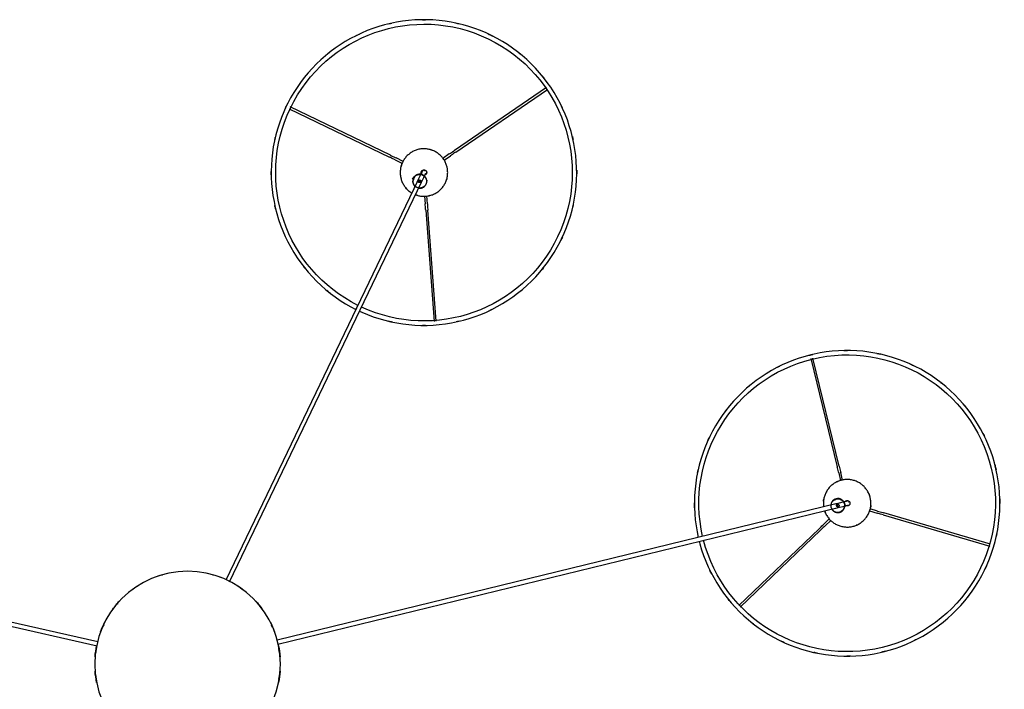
# Model space of a CAD drawing. Header units: millimetres. Extents: x 2834 to 10973, y -1183 to 7893.
# Tile 12 of 15: x 9522 to 10973, y 4356 to 5342. Entities that reach past the tile are written whole.
import ezdxf

# ---------------------------------------------------------------- set-up
doc = ezdxf.new("R2010")
doc.units = ezdxf.units.MM
doc.layers.add('E-LITE-EQPM', color=7, linetype='Continuous', lineweight=20)

# ---------------------------------------------------------------- blocks, each defined once
blk = doc.blocks.new('64314-5L   _Suspended_tensor - 64314-49-5L MAMBO Black_rattan pendant lamp ø450-5L-720060-Planta_PDF Copy 1')
at = {"layer": 'E-LITE-EQPM', "color": 253, "lineweight": 25, "true_color": 0xaaaaaa}
for p, q in [((-669.7, -147.8), (-133.1, -26.9)), ((-132.4, -32.9), (-668.4, -153.6)), ((957.1, -236.2), (132, -35.2)), ((132.8, -29.3), (958.5, -230.4)), ((930.3, -199.3), (811.8, -86.1)), ((813.9, -83.9), (932.4, -197.1)), ((339.3, -712.1), (56.1, -123.5)), ((61.6, -121.2), (344.7, -709.5)), ((1024.6, -219.6), (1181.9, -173.5)), ((1182.7, -176.5), (1025.4, -222.5)), ((945.3, -213.7), (937, -205.8)), ((939.2, -203.6), (947.3, -211.3)), ((1004.6, -225.4), (1015.6, -222.2)), ((1016.5, -225.2), (1005.3, -228.4)), ((953.3, -243.3), (953.8, -241.4)), ((953.3, -243.3), (955.3, -243.8)), ((953.8, -243.4), (954.2, -241.8)), ((955.3, -243.8), (957.2, -244.2)), ((956.7, -244.1), (957.1, -242.5)), ((957.7, -242.2), (957.2, -244.2)), ((959.1, -281.3), (962, -269.6)), ((964.9, -270.8), (962.1, -282)), ((918.1, -449.6), (956.9, -290.4)), ((959.9, -291.1), (921.1, -450.4)), ((350.8, -668), (363.1, -504.5)), ((366.2, -504.8), (353.9, -668.2)), ((349.2, -688.7), (350.1, -677.3)), ((353.2, -677.5), (352.3, -689.1)), ((331.5, -713.7), (333.3, -712.8)), ((331.5, -713.7), (332.3, -715.5)), ((331.7, -714.1), (333.2, -713.4)), ((332.3, -715.5), (333.2, -717.3)), ((333, -716.8), (334.5, -716.1)), ((335.1, -716.4), (333.2, -717.3)), ((305.8, -742.3), (316.6, -737.1)), ((149.6, -817.4), (297.3, -746.3)), ((298.7, -749.1), (151, -820.2)), ((317.5, -740), (307.1, -745.1)), ((385.5, -751), (375.9, -744.4)), ((377.8, -741.9), (387.3, -748.4)), ((395, -753.7), (530.4, -846.1)), ((528.7, -848.6), (393.3, -756.2))]:
    blk.add_line(p, q, dxfattribs=at)
at = {"layer": 'E-LITE-EQPM', "color": 253, "lineweight": 25, "true_color": 0xaaaaaa, "flags": 128}
for points in [[(753.7, -180.7), (754.6, -177.1), (757.2, -168.4), (760.1, -159.9), (763.3, -151.5), (766.9, -143.3), (770.8, -135.2), (775, -127.2), (779.6, -119.4), (784.4, -111.8), (789.5, -104.5), (795, -97.3), (800.7, -90.3), (806.7, -83.6), (812.9, -77.1), (819.4, -70.9), (826.2, -65), (833.2, -59.3), (840.4, -53.9), (847.8, -48.8), (855.4, -44), (863.2, -39.5), (871.2, -35.3), (879.3, -31.5), (887.6, -28), (896, -24.8), (904.5, -21.9), (913.2, -19.4), (921.9, -17.2), (930.7, -15.4), (939.6, -14), (948.5, -12.9), (957.5, -12.1), (966.5, -11.7), (975.5, -11.7), (984.5, -12.1), (993.5, -12.7), (1002.4, -13.8), (1011.3, -15.2), (1020.1, -17), (1024.8, -18.1)], [(1024.8, -18.1), (1033.5, -20.4), (1042.1, -23), (1050.6, -26), (1059, -29.4), (1067.2, -33), (1075.3, -37), (1083.2, -41.3), (1090.9, -45.9), (1098.4, -50.8), (1105.8, -56.1), (1112.9, -61.6), (1119.8, -67.4), (1126.4, -73.4), (1132.8, -79.8), (1139, -86.3), (1144.9, -93.1), (1150.5, -100.2), (1155.8, -107.4), (1160.8, -114.9), (1165.5, -122.6), (1169.9, -130.4), (1174, -138.4), (1177.8, -146.6), (1181.2, -154.9), (1184.3, -163.4), (1187.1, -171.9), (1189.5, -180.6), (1191.6, -189.4), (1193.3, -198.2), (1194.6, -207.1), (1195.6, -216), (1196.3, -225), (1196.6, -234), (1196.5, -243), (1196.1, -252), (1195.3, -261), (1194.1, -269.9), (1192.6, -278.8), (1190.8, -287.6), (1188.5, -296.3), (1186, -304.9), (1183.1, -313.4), (1179.8, -321.8), (1176.3, -330.1), (1172.4, -338.2), (1168.2, -346.2), (1163.6, -353.9), (1158.8, -361.5), (1153.6, -368.9), (1148.2, -376.1), (1142.5, -383), (1136.5, -389.7), (1130.2, -396.2), (1123.7, -402.4), (1117, -408.4), (1110, -414.1), (1102.8, -419.5), (1095.4, -424.6), (1087.8, -429.4), (1080, -433.9), (1072, -438), (1063.9, -441.9), (1055.6, -445.4), (1047.2, -448.6), (1038.6, -451.5), (1030, -454), (1021.3, -456.1), (1012.5, -457.9), (1003.6, -459.4), (994.6, -460.5), (985.7, -461.2), (976.7, -461.6), (967.7, -461.6), (958.7, -461.3), (949.7, -460.6), (940.8, -459.6), (931.9, -458.2), (923.1, -456.4), (918.3, -455.3)], [(918.3, -455.3), (909.6, -453), (901, -450.3), (892.5, -447.3), (884.2, -444), (876, -440.4), (867.9, -436.4), (860, -432.1), (852.3, -427.4), (844.7, -422.5), (837.4, -417.3), (830.3, -411.8), (823.4, -406), (816.8, -399.9), (810.3, -393.6), (804.2, -387), (798.3, -380.2), (792.7, -373.2), (787.4, -365.9), (782.4, -358.4), (777.7, -350.8), (773.3, -342.9), (769.2, -334.9), (765.4, -326.7), (762, -318.4), (758.9, -310), (756.1, -301.4), (753.7, -292.7), (751.6, -284), (749.9, -275.2), (748.5, -266.3), (747.5, -257.3), (746.9, -248.3), (746.6, -239.3), (746.7, -230.3), (747.1, -221.4), (747.9, -212.4), (749.1, -203.5), (750.6, -194.6), (752.3, -186.2)], [(930.3, -199.3), (931.7, -200.7), (933.1, -202), (934.5, -203.4), (935.9, -204.7), (937, -205.8)], [(939.2, -203.6), (937.7, -202.2), (936.3, -200.9), (934.9, -199.5), (933.5, -198.2), (932.4, -197.1)], [(938.4, -225.5), (938.6, -224.9), (939.1, -223.6), (939.7, -222.3), (940.3, -221), (940.9, -219.8), (941.6, -218.6), (942.4, -217.4), (943.2, -216.2), (944, -215.1), (944.9, -214), (945.8, -213), (946.8, -212), (947.8, -211), (948.9, -210.1), (949.9, -209.2), (951.1, -208.3), (952.2, -207.5), (953.4, -206.8), (954.6, -206.1), (955.8, -205.4), (957.1, -204.8), (958.4, -204.3), (959.7, -203.8), (961, -203.3), (962.4, -202.9), (963.7, -202.6), (965.1, -202.3), (966.5, -202.1), (967.8, -201.9), (969.2, -201.8), (970.6, -201.7), (972, -201.7), (973.4, -201.7), (974.8, -201.8), (976.2, -202), (977.6, -202.2), (979, -202.5), (980.3, -202.8), (981.7, -203.2), (983, -203.6), (984.3, -204.1), (985.6, -204.6), (986.9, -205.2), (988.2, -205.8), (989.4, -206.5), (990.6, -207.3), (991.7, -208.1), (992.9, -208.9), (993.9, -209.8), (995, -210.7), (996, -211.6), (997, -212.6), (998, -213.7), (998.8, -214.7), (999.3, -215.3)], [(999.3, -215.3), (1000.1, -216.4), (1000.9, -217.6), (1001.7, -218.8), (1002.4, -220), (1003, -221.3), (1003.6, -222.5), (1004.1, -223.8), (1004.6, -225.1), (1005.1, -226.5), (1005.4, -227.8), (1005.8, -229.2), (1006, -230.5), (1006.3, -231.9), (1006.4, -233.3), (1006.5, -234.7), (1006.6, -236.1), (1006.6, -237.5), (1006.5, -238.9), (1006.4, -240.3), (1006.2, -241.7), (1006, -243.1), (1005.7, -244.4), (1005.4, -245.8), (1005, -247.1), (1004.5, -248.5), (1004, -249.8), (1003.5, -251.1), (1002.9, -252.3), (1002.2, -253.6), (1001.5, -254.8), (1000.8, -256), (1000, -257.1), (999.2, -258.2), (998.3, -259.3), (997.3, -260.4), (996.4, -261.4), (995.4, -262.4), (994.3, -263.3), (993.2, -264.2), (992.1, -265), (991, -265.8), (989.8, -266.6), (988.6, -267.3), (987.3, -267.9), (986.1, -268.5), (984.8, -269.1), (983.5, -269.6), (982.2, -270), (980.8, -270.4), (979.5, -270.8), (978.1, -271.1), (976.7, -271.3), (975.3, -271.5), (973.9, -271.6), (972.5, -271.7), (971.1, -271.7), (969.7, -271.6), (968.3, -271.5), (966.9, -271.4), (965.6, -271.2), (964.2, -270.9), (962.8, -270.6), (961.5, -270.2), (960.1, -269.8), (958.8, -269.3), (957.5, -268.7), (956.3, -268.2), (955, -267.5), (953.8, -266.8), (952.6, -266.1), (951.5, -265.3), (950.3, -264.5), (949.2, -263.6), (948.2, -262.7), (947.1, -261.7), (946.2, -260.7), (945.2, -259.7), (944.3, -258.6), (943.9, -258)], [(943.9, -258), (943, -256.9), (942.2, -255.8), (941.5, -254.6), (940.8, -253.3), (940.2, -252.1), (939.6, -250.8), (939, -249.5), (938.5, -248.2), (938.1, -246.9), (937.7, -245.6), (937.4, -244.2), (937.1, -242.8), (936.9, -241.4), (936.7, -240), (936.6, -238.6), (936.6, -237.2), (936.6, -235.8), (936.7, -234.5), (936.8, -233.1), (936.9, -231.7)], [(948.9, -228.2), (949.1, -227.9), (949.3, -227.5), (949.6, -227.2), (949.8, -226.9), (950.1, -226.6), (950.4, -226.2), (950.7, -226), (951, -225.7), (951.3, -225.4), (951.6, -225.1), (951.9, -224.9), (952.3, -224.7), (952.6, -224.5), (953, -224.3), (953.3, -224.1), (953.7, -223.9), (954.1, -223.7), (954.5, -223.6), (954.9, -223.5), (955.3, -223.4), (955.7, -223.3), (956.1, -223.2), (956.5, -223.1), (956.9, -223.1), (957.3, -223), (957.7, -223), (958.1, -223), (958.5, -223.1), (958.9, -223.1), (959.4, -223.1), (959.8, -223.2), (960.2, -223.3), (960.6, -223.4), (961, -223.5), (961.3, -223.7), (961.7, -223.8), (962.1, -224), (962.5, -224.1), (962.8, -224.3), (963.2, -224.5), (963.5, -224.8), (963.9, -225), (964.2, -225.2), (964.5, -225.5), (964.8, -225.8), (965.1, -226.1), (965.4, -226.4), (965.7, -226.7), (965.9, -227), (966.2, -227.3), (966.4, -227.7), (966.6, -228), (966.9, -228.4), (967, -228.7), (967.2, -229.1), (967.4, -229.5), (967.5, -229.9), (967.7, -230.3), (967.8, -230.7), (967.9, -231.1), (968, -231.5), (968, -231.9), (968.1, -232.3), (968.1, -232.7)], [(955, -229.6), (960.3, -230.9), (965.6, -232.1), (968.3, -232.8)], [(1024.6, -219.6), (1022.7, -220.1), (1020.9, -220.7), (1019, -221.2), (1017.1, -221.8), (1015.6, -222.2)], [(1016.5, -225.2), (1018.4, -224.6), (1020.2, -224.1), (1022.1, -223.5), (1024, -223), (1025.4, -222.5)], [(953.6, -242.7), (953.2, -242.5), (952.8, -242.3), (952.5, -242.1), (952.1, -241.9), (951.8, -241.7), (951.5, -241.4), (951.1, -241.1), (950.8, -240.9), (950.5, -240.6), (950.3, -240.3), (950, -240), (949.7, -239.7), (949.5, -239.3), (949.2, -239), (949, -238.6), (948.8, -238.3), (948.6, -237.9), (948.4, -237.6), (948.3, -237.2), (948.1, -236.8), (948, -236.4), (947.9, -236), (947.8, -235.6), (947.7, -235.2), (947.6, -234.8), (947.6, -234.4), (947.6, -234)], [(966.9, -238.6), (961.6, -237.3), (956.3, -236), (953.6, -235.4)], [(966.8, -238.4), (966.6, -238.8), (966.3, -239.1), (966.1, -239.5), (965.8, -239.8), (965.6, -240.1), (965.3, -240.4), (965, -240.7), (964.7, -241), (964.4, -241.3), (964.1, -241.5), (963.7, -241.8), (963.4, -242), (963.1, -242.2), (962.7, -242.4), (962.3, -242.6), (962, -242.8), (961.6, -242.9), (961.2, -243.1), (960.8, -243.2), (960.4, -243.3), (960, -243.4), (959.6, -243.5), (959.2, -243.5), (958.8, -243.6), (958.4, -243.6), (958, -243.6), (957.5, -243.6)], [(970.9, -239.6), (970.9, -239.6), (970.9, -239.6), (970.8, -239.6), (970.8, -239.6), (970.8, -239.6), (970.7, -239.6), (970.7, -239.5), (970.6, -239.5), (970.5, -239.5), (970.4, -239.5), (970.3, -239.5), (970.2, -239.4), (970.1, -239.4), (970, -239.4), (969.9, -239.3), (969.7, -239.3), (969.6, -239.3), (969.4, -239.2), (969.3, -239.2), (969.1, -239.2), (968.9, -239.1), (968.8, -239.1), (968.6, -239), (968.4, -239), (968.2, -238.9), (968, -238.9), (967.8, -238.8), (967.6, -238.8), (967.4, -238.7), (967.1, -238.7), (966.9, -238.6), (966.9, -238.6)], [(968.3, -232.8), (968.5, -232.8), (968.7, -232.9), (969, -233), (969.2, -233), (969.4, -233.1), (969.6, -233.1), (969.8, -233.1), (970, -233.2), (970.1, -233.2), (970.3, -233.3), (970.5, -233.3), (970.7, -233.4), (970.8, -233.4), (971, -233.4), (971.1, -233.5), (971.3, -233.5), (971.4, -233.5), (971.5, -233.6), (971.6, -233.6), (971.7, -233.6), (971.8, -233.7), (971.9, -233.7), (972, -233.7), (972.1, -233.7), (972.1, -233.7), (972.2, -233.7), (972.2, -233.7), (972.3, -233.8), (972.3, -233.8), (972.3, -233.8), (972.3, -233.8)], [(968.3, -238.9), (968.4, -239.1), (968.4, -239.1)], [(968.4, -239.1), (968.5, -239.2), (968.6, -239.4), (968.7, -239.5), (968.8, -239.6), (969, -239.7), (969.1, -239.8), (969.2, -239.9), (969.3, -240), (969.5, -240.1), (969.6, -240.2), (969.8, -240.2), (969.9, -240.3), (970.1, -240.4), (970.2, -240.4), (970.4, -240.5), (970.5, -240.5), (970.7, -240.6), (970.8, -240.6), (971, -240.6), (971.1, -240.7), (971.3, -240.7), (971.4, -240.7), (971.6, -240.7), (971.8, -240.7), (971.9, -240.7), (972.1, -240.6), (972.2, -240.6), (972.4, -240.6), (972.6, -240.6), (972.7, -240.5), (972.9, -240.5), (973, -240.4), (973.2, -240.4), (973.3, -240.3), (973.5, -240.2), (973.6, -240.1), (973.7, -240.1), (973.9, -240), (974, -239.9), (974.1, -239.8), (974.2, -239.7), (974.4, -239.6), (974.5, -239.5), (974.6, -239.3), (974.7, -239.2), (974.8, -239.1), (974.9, -239), (975, -238.8), (975, -238.7), (975.1, -238.5), (975.2, -238.4), (975.3, -238.3), (975.3, -238.1), (975.4, -238), (975.4, -237.8), (975.5, -237.7), (975.5, -237.5), (975.5, -237.3), (975.6, -237.2), (975.6, -237), (975.6, -236.9), (975.6, -236.7), (975.6, -236.5), (975.6, -236.4), (975.6, -236.2), (975.5, -236.1), (975.5, -235.9), (975.5, -235.7), (975.4, -235.6), (975.4, -235.4), (975.3, -235.3), (975.3, -235.1), (975.2, -235), (975.1, -234.9), (975.1, -234.7), (975, -234.6), (974.9, -234.4), (974.8, -234.3), (974.8, -234.2)], [(974.8, -234.2), (974.7, -234.1), (974.6, -234), (974.4, -233.9), (974.3, -233.8), (974.2, -233.7), (974.1, -233.6), (974, -233.5), (973.8, -233.4), (973.7, -233.3), (973.6, -233.2), (973.4, -233.1), (973.3, -233.1), (973.1, -233), (973, -232.9), (972.8, -232.9), (972.7, -232.8), (972.5, -232.8), (972.4, -232.8), (972.2, -232.7), (972, -232.7), (971.9, -232.7), (971.7, -232.7), (971.6, -232.7), (971.4, -232.7), (971.2, -232.7), (971.1, -232.7), (970.9, -232.7), (970.8, -232.8), (970.6, -232.8), (970.5, -232.8), (970.3, -232.9), (970.2, -232.9), (970, -233), (969.9, -233.1), (969.7, -233.1)], [(959.1, -281.3), (958.7, -283.2), (958.2, -285.1), (957.7, -287), (957.3, -288.9), (956.9, -290.4)], [(959.9, -291.1), (960.4, -289.3), (960.8, -287.4), (961.3, -285.5), (961.8, -283.6), (962.1, -282)], [(253.2, -519.7), (256.6, -518.1), (264.9, -514.6), (273.3, -511.4), (281.8, -508.6), (290.5, -506.1), (299.2, -504), (308, -502.2), (316.9, -500.8), (325.9, -499.7), (334.8, -499), (343.8, -498.6), (352.8, -498.6), (361.8, -499), (370.8, -499.7), (379.7, -500.8), (388.6, -502.3), (397.4, -504.1), (406.2, -506.2), (414.8, -508.7), (423.4, -511.5), (431.8, -514.7), (440.1, -518.2), (448.2, -522.1), (456.2, -526.2), (464, -530.7), (471.6, -535.5), (479, -540.6), (486.2, -546), (493.2, -551.6), (500, -557.6), (506.5, -563.8), (512.8, -570.2), (518.8, -576.9), (524.5, -583.9), (530, -591), (535.1, -598.4), (540, -606), (544.5, -613.7), (548.8, -621.7), (550.9, -626)], [(145.4, -821.2), (141.7, -813), (138.3, -804.6), (135.2, -796.2), (132.5, -787.6), (130.1, -778.9), (128, -770.2), (126.3, -761.3), (125, -752.4), (124, -743.5), (123.4, -734.5), (123.2, -725.5), (123.3, -716.5), (123.7, -707.5), (124.6, -698.6), (125.7, -689.6), (127.3, -680.8), (129.2, -672), (131.4, -663.2), (134, -654.6), (136.9, -646.1), (140.2, -637.7), (143.8, -629.5), (147.7, -621.4), (152, -613.5), (156.5, -605.7), (161.4, -598.1), (166.6, -590.8), (172, -583.6), (177.8, -576.7), (183.8, -570), (190, -563.5), (196.6, -557.3), (203.3, -551.4), (210.3, -545.7), (217.6, -540.4), (225, -535.3), (232.6, -530.5), (240.4, -526.1), (248, -522.1)], [(550.9, -626), (554.7, -634.2), (558.1, -642.6), (561.1, -651), (563.9, -659.6), (566.3, -668.3), (568.3, -677), (570, -685.9), (571.3, -694.8), (572.3, -703.7), (572.9, -712.7), (573.2, -721.7), (573, -730.7), (572.6, -739.7), (571.8, -748.6), (570.6, -757.6), (569, -766.4), (567.2, -775.2), (564.9, -783.9), (562.3, -792.6), (559.4, -801.1), (556.1, -809.5), (552.5, -817.7), (548.6, -825.8), (544.4, -833.7), (539.8, -841.5), (534.9, -849.1), (529.8, -856.4), (524.3, -863.6), (518.6, -870.5), (512.6, -877.2), (506.3, -883.7), (499.8, -889.9), (493, -895.8), (486, -901.4), (478.8, -906.8), (471.3, -911.9), (463.7, -916.7), (455.9, -921.1), (447.9, -925.3), (439.8, -929.1), (431.5, -932.6), (423, -935.8), (414.5, -938.6), (405.8, -941.1), (397.1, -943.2), (388.3, -945), (379.4, -946.4), (370.5, -947.5), (361.5, -948.2), (352.5, -948.6), (343.5, -948.5), (334.5, -948.2), (325.5, -947.5), (316.6, -946.4), (307.7, -944.9), (298.9, -943.1), (290.2, -941), (281.5, -938.5), (273, -935.7), (264.5, -932.5), (256.3, -929), (248.1, -925.1), (240.1, -921), (232.3, -916.5), (224.7, -911.7), (217.3, -906.6), (210.1, -901.2), (203.1, -895.6), (196.3, -889.6), (189.8, -883.4), (183.5, -877), (177.5, -870.3), (171.8, -863.3), (166.4, -856.2), (161.2, -848.8), (156.3, -841.2), (151.8, -833.4), (147.6, -825.5), (145.4, -821.2)], [(350.8, -668), (350.7, -669.9), (350.5, -671.8), (350.4, -673.8), (350.2, -675.7), (350.1, -677.3)], [(353.2, -677.5), (353.3, -675.6), (353.5, -673.6), (353.6, -671.7), (353.8, -669.7), (353.9, -668.2)], [(314.1, -715.7), (314.4, -714.4), (314.8, -713), (315.2, -711.7), (315.8, -710.4), (316.3, -709.1), (316.9, -707.8), (317.6, -706.6), (318.3, -705.4), (319, -704.2), (319.8, -703.1), (320.7, -701.9), (321.6, -700.9), (322.5, -699.8), (323.5, -698.8), (324.5, -697.8), (325.5, -696.9), (326.6, -696), (327.7, -695.2), (328.9, -694.4), (330.1, -693.6)], [(335.6, -690.9), (336.4, -690.6), (337.7, -690.2), (339, -689.8), (340.4, -689.5), (341.8, -689.2), (343.1, -689), (344.5, -688.8), (345.9, -688.7), (347.3, -688.6), (348.7, -688.6), (350.1, -688.7), (351.5, -688.8), (352.9, -688.9), (354.3, -689.1), (355.7, -689.4), (357, -689.7), (358.4, -690.1), (359.7, -690.6), (361, -691), (362.3, -691.6), (363.6, -692.2), (364.8, -692.8), (366, -693.5), (367.2, -694.3), (368.4, -695), (369.5, -695.9), (370.6, -696.7), (371.7, -697.7), (372.7, -698.6), (373.7, -699.6), (374.6, -700.7), (375.5, -701.7), (376.3, -702.9), (377.2, -704), (377.9, -705.2), (378.6, -706.4), (379.3, -707.6), (379.9, -708.9), (380.5, -710.1), (381, -711.4), (381.4, -712.8), (381.9, -714.1), (382.2, -715.5), (382.5, -716.8), (382.7, -718.2), (382.9, -719.6), (383.1, -721), (383.1, -722.4), (383.2, -723.8), (383.1, -725.2), (383, -726.6), (382.9, -728), (382.7, -729.4), (382.4, -730.7), (382.3, -731.5)], [(332.1, -713.5), (332, -713.1), (331.9, -712.7), (331.8, -712.3), (331.8, -711.9), (331.7, -711.4), (331.7, -711), (331.7, -710.6), (331.7, -710.2), (331.8, -709.8), (331.8, -709.4), (331.9, -709), (332, -708.6), (332.1, -708.2), (332.2, -707.8), (332.3, -707.4), (332.5, -707), (332.6, -706.6), (332.8, -706.3), (333, -705.9), (333.2, -705.5), (333.4, -705.2), (333.7, -704.9), (333.9, -704.5), (334.2, -704.2), (334.4, -703.9), (334.7, -703.6), (335, -703.3)], [(343.7, -721.2), (341.3, -716.3), (338.9, -711.4), (337.8, -708.9)], [(340.3, -700.7), (340.7, -700.6), (341.1, -700.6), (341.5, -700.6), (341.9, -700.5), (342.3, -700.6), (342.8, -700.6), (343.2, -700.6), (343.6, -700.7), (344, -700.7), (344.4, -700.8), (344.8, -700.9), (345.2, -701), (345.6, -701.2), (346, -701.3), (346.3, -701.5), (346.7, -701.7), (347.1, -701.9), (347.4, -702.1), (347.8, -702.3), (348.1, -702.5), (348.4, -702.8), (348.7, -703), (349.1, -703.3), (349.3, -703.6), (349.6, -703.9), (349.9, -704.2), (350.2, -704.5), (350.4, -704.9), (350.6, -705.2), (350.9, -705.6), (351.1, -705.9), (351.2, -706.3), (351.4, -706.7), (351.6, -707), (351.7, -707.4), (351.9, -707.8), (352, -708.2), (352.1, -708.6), (352.2, -709), (352.2, -709.4), (352.3, -709.8), (352.3, -710.2), (352.3, -710.6), (352.3, -711.1), (352.3, -711.5), (352.3, -711.9), (352.2, -712.3), (352.1, -712.7), (352.1, -713.1), (352, -713.5), (351.9, -713.9), (351.7, -714.3), (351.6, -714.7), (351.4, -715), (351.2, -715.4), (351.1, -715.8), (350.8, -716.1), (350.6, -716.5), (350.4, -716.8), (350.1, -717.2), (349.9, -717.5), (349.6, -717.8), (349.3, -718.1), (349, -718.4)], [(343.2, -706.3), (345.5, -711.2), (347.9, -716.1), (349.1, -718.6)], [(382.3, -731.5), (381.9, -732.8), (381.5, -734.2), (381.1, -735.5), (380.6, -736.8), (380, -738.1), (379.4, -739.4), (378.8, -740.6), (378.1, -741.8), (377.3, -743), (376.5, -744.1), (375.7, -745.3), (374.8, -746.3), (373.8, -747.4), (372.9, -748.4), (371.9, -749.4), (370.8, -750.3), (369.7, -751.2), (368.6, -752), (367.4, -752.8), (366.3, -753.6), (365.1, -754.3), (363.8, -754.9), (362.5, -755.5), (361.3, -756.1), (360, -756.6), (358.6, -757), (357.3, -757.4), (355.9, -757.7), (354.6, -758), (353.2, -758.2), (351.8, -758.4), (350.4, -758.5), (349, -758.6), (347.6, -758.6), (346.2, -758.5), (344.8, -758.4), (343.4, -758.3), (342, -758.1), (340.6, -757.8), (339.3, -757.5), (337.9, -757.1), (336.6, -756.6), (335.3, -756.1), (334, -755.6), (332.7, -755), (331.5, -754.4), (330.3, -753.7), (329.1, -752.9), (327.9, -752.2), (326.8, -751.3), (325.7, -750.4), (324.7, -749.5), (323.6, -748.6), (322.7, -747.6), (321.7, -746.5), (320.8, -745.5), (320, -744.3), (319.2, -743.2), (318.4, -742), (317.7, -740.8), (317, -739.6), (316.4, -738.3), (315.8, -737), (315.3, -735.7), (314.9, -734.4), (314.5, -733.1), (314.1, -731.7), (313.8, -730.4), (313.6, -729), (313.4, -727.6), (313.3, -726.2), (313.2, -724.8), (313.2, -723.4), (313.2, -722), (313.3, -720.6), (313.4, -719.2), (313.6, -717.8), (313.9, -716.5), (314.1, -715.7)], [(343.7, -721), (343.3, -721), (342.9, -721.1), (342.5, -721.1), (342.1, -721.1), (341.7, -721.1), (341.3, -721.1), (340.9, -721.1), (340.5, -721), (340.1, -720.9), (339.7, -720.9), (339.3, -720.8), (338.9, -720.6), (338.5, -720.5), (338.1, -720.4), (337.7, -720.2), (337.3, -720), (337, -719.8), (336.6, -719.6), (336.3, -719.4), (335.9, -719.1), (335.6, -718.9), (335.3, -718.6), (335, -718.4), (334.7, -718.1), (334.4, -717.8), (334.1, -717.5), (333.9, -717.1)], [(345.5, -724.9), (345.5, -724.9), (345.5, -724.9), (345.4, -724.9), (345.4, -724.8), (345.4, -724.8), (345.4, -724.8), (345.4, -724.7), (345.3, -724.6), (345.3, -724.6), (345.3, -724.5), (345.2, -724.4), (345.2, -724.3), (345.1, -724.2), (345.1, -724.1), (345, -724), (344.9, -723.8), (344.9, -723.7), (344.8, -723.6), (344.7, -723.4), (344.7, -723.3), (344.6, -723.1), (344.5, -722.9), (344.4, -722.8), (344.3, -722.6), (344.3, -722.4), (344.2, -722.2), (344.1, -722), (344, -721.8), (343.9, -721.6), (343.8, -721.4), (343.7, -721.2), (343.7, -721.2)], [(344.3, -722.7), (344.2, -722.9), (344.2, -723), (344.2, -723.2), (344.2, -723.3), (344.2, -723.5), (344.2, -723.6), (344.2, -723.8), (344.2, -724), (344.2, -724.1), (344.2, -724.3), (344.3, -724.4), (344.3, -724.6), (344.3, -724.8), (344.4, -724.9), (344.4, -725.1), (344.5, -725.2), (344.6, -725.3), (344.6, -725.5), (344.7, -725.6), (344.8, -725.8), (344.9, -725.9), (345, -726), (345.1, -726.2), (345.2, -726.3), (345.3, -726.4), (345.4, -726.5), (345.5, -726.6), (345.7, -726.7), (345.8, -726.8), (345.9, -726.9), (346, -727), (346.2, -727.1), (346.3, -727.1), (346.5, -727.2), (346.6, -727.3), (346.8, -727.3), (346.9, -727.4), (347.1, -727.4), (347.2, -727.5), (347.4, -727.5), (347.5, -727.5), (347.7, -727.6), (347.8, -727.6), (348, -727.6), (348.2, -727.6), (348.3, -727.6), (348.5, -727.6), (348.6, -727.6), (348.8, -727.5), (349, -727.5), (349.1, -727.5), (349.3, -727.4), (349.4, -727.4), (349.6, -727.3), (349.7, -727.3), (349.9, -727.2), (350, -727.1), (350.2, -727.1), (350.3, -727), (350.4, -726.9), (350.6, -726.8), (350.7, -726.7), (350.8, -726.6), (350.9, -726.5), (351, -726.4), (351.1, -726.3), (351.2, -726.1), (351.3, -726), (351.4, -725.9), (351.5, -725.8)], [(344.3, -722.5), (344.3, -722.6), (344.3, -722.7)], [(349.1, -718.6), (349.2, -718.8), (349.3, -719), (349.4, -719.2), (349.5, -719.4), (349.6, -719.6), (349.6, -719.8), (349.7, -720), (349.8, -720.1), (349.9, -720.3), (350, -720.5), (350.1, -720.6), (350.1, -720.8), (350.2, -720.9), (350.3, -721.1), (350.3, -721.2), (350.4, -721.3), (350.5, -721.5), (350.5, -721.6), (350.6, -721.7), (350.6, -721.8), (350.7, -721.9), (350.7, -721.9), (350.7, -722), (350.8, -722.1), (350.8, -722.1), (350.8, -722.2), (350.8, -722.2), (350.8, -722.3), (350.9, -722.3), (350.9, -722.3), (350.9, -722.3)], [(352.1, -724.5), (352.1, -724.3), (352.1, -724.2), (352.1, -724), (352.2, -723.9), (352.2, -723.7), (352.2, -723.5), (352.2, -723.4), (352.1, -723.2), (352.1, -723.1), (352.1, -722.9), (352.1, -722.8), (352, -722.6), (352, -722.4), (351.9, -722.3), (351.9, -722.1), (351.8, -722), (351.8, -721.8), (351.7, -721.7), (351.6, -721.6), (351.5, -721.4), (351.4, -721.3), (351.3, -721.2), (351.2, -721), (351.1, -720.9), (351, -720.8), (350.9, -720.7), (350.8, -720.6), (350.7, -720.5), (350.5, -720.4), (350.4, -720.3), (350.3, -720.2), (350.1, -720.1), (350, -720), (349.9, -720), (349.7, -719.9)], [(351.5, -725.8), (351.6, -725.6), (351.7, -725.5), (351.8, -725.3), (351.8, -725.2), (351.9, -725), (351.9, -724.9), (352, -724.7), (352, -724.6), (352.1, -724.5)], [(305.8, -742.3), (304, -743.1), (302.2, -744), (300.5, -744.8), (298.7, -745.7), (297.3, -746.3)], [(298.7, -749.1), (300.4, -748.3), (302.2, -747.4), (303.9, -746.6), (305.7, -745.7), (307.1, -745.1)], [(385.5, -751), (387.2, -752.1), (388.8, -753.2), (390.4, -754.3), (392, -755.4), (393.3, -756.2)], [(395, -753.7), (393.4, -752.6), (391.8, -751.5), (390.2, -750.4), (388.6, -749.3), (387.3, -748.4)]]:
    blk.add_lwpolyline(points, dxfattribs=at)
at = {"layer": 'E-LITE-EQPM', "color": 253, "lineweight": 25, "true_color": 0xaaaaaa}
for centre, radius, start, end in [((0, 0), 136.7, 168.6525, 175.5552), ((0, 0), 135.8, 171.0902, 172.7714), ((0, 0), 136.7, 4.4448, 11.3475), ((0, 0), 135.8, 7.2286, 8.9893), ((0, 0), 136.7, 184.4448, 191.3475), ((0, 0), 136.7, 348.6525, 355.5552), ((971.6, -236.7), 225, 88.7079, 90.1008), ((971.6, -236.7), 225, 88.7079, 90.1008), ((0, 0), 135.8, 187.2286, 188.9893), ((0, 0), 135.8, 351.0107, 352.7714), ((971.6, -236.7), 218.4, 76.3092, 165.5654), ((971.6, -236.7), 218.4, 256.3092, 76.3092), ((971.6, -236.7), 225, 101.2467, 102.594), ((971.6, -236.7), 225, 101.2467, 102.594), ((971.6, -236.7), 225, 76.3092, 76.9941), ((971.6, -236.7), 225, 76.3092, 76.9941), ((971.6, -236.7), 225, 75.6232, 76.3092), ((971.6, -236.7), 225, 75.6232, 76.3092), ((971.6, -236.7), 225, 114.1786, 115.628), ((971.6, -236.7), 225, 114.1786, 115.628), ((971.6, -236.7), 225, 62.9219, 63.9105), ((971.6, -236.7), 225, 62.9219, 63.9105), ((0, 0), 136.7, 200.287, 207.1093), ((0, 0), 135.8, 203.6862, 205.0628), ((0, 0), 136.7, 332.8907, 339.713), ((0, 0), 135.8, 334.9372, 336.3138), ((971.6, -236.7), 225, 127.3031, 128.4925), ((971.6, -236.7), 225, 127.3031, 128.4925), ((971.6, -236.7), 225, 49.7738, 50.9884), ((971.6, -236.7), 225, 49.7738, 50.9884), ((0, 0), 136.7, 216.2205, 222.8507), ((0, 0), 136.7, 317.1493, 323.7795), ((0, 0), 135.8, 220.5876, 220.9091), ((0, 0), 135.8, 319.0909, 319.4124), ((971.6, -236.7), 225, 140.0212, 140.9983), ((971.6, -236.7), 225, 140.0212, 140.9983), ((971.6, -236.7), 225, 36.9184, 38.1862), ((971.6, -236.7), 225, 36.9184, 38.1862), ((0, 0), 136.7, 232.3539, 238.5775), ((0, 0), 136.7, 301.4225, 307.6461), ((0, 0), 136.7, 249.0853, 254.2932), ((0, 0), 136.7, 285.7068, 290.9147), ((971.6, -236.7), 225, 152.5125, 153.9873), ((971.6, -236.7), 225, 152.5125, 153.9873), ((971.6, -236.7), 225, 24.3296, 25.4567), ((971.6, -236.7), 225, 24.3296, 25.4567), ((971.6, -236.7), 225, 167.0531, 167.3374), ((971.6, -236.7), 225, 167.0531, 167.3374), ((971.6, -236.7), 218.4, 167.071, 256.3092), ((971.6, -236.7), 225, 165.4548, 165.5836), ((971.6, -236.7), 225, 165.4548, 165.5836), ((971.6, -236.7), 225, 11.4858, 12.5973), ((971.6, -236.7), 225, 11.4858, 12.5973), ((971.6, -236.7), 35, 126.558, 127.6014), ((971.6, -236.7), 35, 66.3036, 67.6014), ((971.6, -236.7), 225, 178.3451, 180.1303), ((971.6, -236.7), 225, 178.3451, 180.1303), ((971.6, -236.7), 35, 155.5989, 161.1754), ((957.8, -233.3), 10, 166.3093, 346.3093), ((957.8, -233.3), 10, 346.3093, 166.3093), ((957.8, -233.3), 10.3, 100.3055, 111.246), ((957.8, -233.3), 2, 346.3093, 166.3093), ((957.8, -233.3), 2, 346.3093, 166.3093), ((957.8, -233.3), 10.3, 41.8775, 50.6761), ((971.6, -236.7), 35, 5.4258, 10.1641), ((971.6, -236.7), 35, 185.4258, 190.1641), ((957.8, -233.3), 10.3, 221.8775, 230.6761), ((957.8, -233.3), 2, 166.3093, 346.3093), ((957.8, -233.3), 2, 166.3093, 346.3093), ((957.8, -233.3), 10.3, 280.3055, 291.246), ((971.6, -236.7), 4, 217.6014, 247.5688), ((971.6, -236.7), 4, 37.6014, 65.1689), ((971.6, -236.7), 3, 316.3093, 331.3093), ((971.6, -236.7), 225, 358.3451, 0.1303), ((971.6, -236.7), 225, 358.3451, 0.1303), ((971.6, -236.7), 35, 335.5989, 341.1754), ((971.6, -236.7), 35, 246.3036, 247.6014), ((971.6, -236.7), 225, 191.4858, 192.5973), ((971.6, -236.7), 225, 191.4858, 192.5973), ((971.6, -236.7), 225, 345.4548, 347.3374), ((971.6, -236.7), 225, 345.4548, 347.3374), ((971.6, -236.7), 225, 204.3296, 205.4567), ((971.6, -236.7), 225, 204.3296, 205.4567), ((971.6, -236.7), 225, 332.5125, 333.9873), ((971.6, -236.7), 225, 332.5125, 333.9873), ((971.6, -236.7), 225, 216.9184, 218.1862), ((971.6, -236.7), 225, 216.9184, 218.1862), ((971.6, -236.7), 225, 320.0212, 321.1274), ((971.6, -236.7), 225, 320.0212, 321.1274), ((971.6, -236.7), 225, 229.7738, 231.0521), ((971.6, -236.7), 225, 229.7738, 231.0521), ((971.6, -236.7), 225, 307.3031, 308.4925), ((971.6, -236.7), 225, 307.3031, 308.4925), ((971.6, -236.7), 225, 242.9219, 243.9105), ((971.6, -236.7), 225, 242.9219, 243.9105), ((971.6, -236.7), 225, 294.1786, 295.628), ((971.6, -236.7), 225, 294.1786, 295.628), ((971.6, -236.7), 225, 255.6232, 256.3092), ((971.6, -236.7), 225, 255.6232, 256.3092), ((971.6, -236.7), 225, 256.3092, 256.9941), ((971.6, -236.7), 225, 256.3092, 256.9941), ((971.6, -236.7), 225, 268.7079, 270.1008), ((971.6, -236.7), 225, 268.7079, 270.1008), ((971.6, -236.7), 225, 281.2467, 282.594), ((971.6, -236.7), 225, 281.2467, 282.594), ((348.2, -723.6), 218.4, 25.6945, 114.9565), ((348.2, -723.6), 225, 101.9063, 103.3726), ((348.2, -723.6), 225, 101.9063, 103.3726), ((348.2, -723.6), 225, 89.4064, 90.5199), ((348.2, -723.6), 225, 89.4064, 90.5199), ((348.2, -723.6), 225, 76.6868, 77.8824), ((348.2, -723.6), 225, 76.6868, 77.8824), ((348.2, -723.6), 225, 116.4387, 116.7319), ((348.2, -723.6), 225, 116.4387, 116.7319), ((348.2, -723.6), 225, 114.84, 114.9748), ((348.2, -723.6), 225, 114.84, 114.9748), ((348.2, -723.6), 225, 63.5639, 65.0173), ((348.2, -723.6), 225, 63.5639, 65.0173), ((348.2, -723.6), 218.4, 116.4566, 205.6945), ((348.2, -723.6), 225, 127.7304, 129.5234), ((348.2, -723.6), 225, 127.7304, 129.5234), ((348.2, -723.6), 225, 50.6393, 51.9793), ((348.2, -723.6), 225, 50.6393, 51.9793), ((348.2, -723.6), 225, 140.8795, 141.9825), ((348.2, -723.6), 225, 140.8795, 141.9825), ((348.2, -723.6), 225, 38.0932, 39.4962), ((348.2, -723.6), 225, 38.0932, 39.4962), ((348.2, -723.6), 225, 25.6945, 26.381), ((348.2, -723.6), 225, 25.6945, 26.381), ((348.2, -723.6), 225, 153.7044, 154.842), ((348.2, -723.6), 225, 153.7044, 154.842), ((348.2, -723.6), 218.4, 205.6945, 25.6945), ((348.2, -723.6), 225, 25.01, 25.6945), ((348.2, -723.6), 225, 25.01, 25.6945), ((348.2, -723.6), 225, 166.2948, 167.5696), ((348.2, -723.6), 225, 166.2948, 167.5696), ((348.2, -723.6), 225, 12.3085, 13.2958), ((348.2, -723.6), 225, 12.3085, 13.2958), ((348.2, -723.6), 35, 104.9842, 110.5608), ((348.2, -723.6), 35, 75.9434, 77.9556), ((348.2, -723.6), 35, 134.872, 139.5247), ((342, -710.8), 10.3, 171.2628, 180.0614), ((342, -710.8), 10, 115.6947, 295.6947), ((342, -710.8), 10, 295.6947, 115.6947), ((342, -710.8), 2, 115.6947, 295.6947), ((342, -710.8), 2, 119.8163, 295.6947), ((342, -710.8), 2, 295.6947, 115.6947), ((342, -710.8), 2, 295.6947, 115.6947), ((342, -710.8), 10.3, 49.6908, 60.411), ((348.2, -723.6), 225, 179.1464, 180.4387), ((348.2, -723.6), 225, 179.1464, 180.4387), ((342, -710.8), 10.3, 229.6908, 240.6314), ((348.2, -723.6), 4, 166.9868, 196.9541), ((348.2, -723.6), 4, 346.9868, 14.1415), ((342, -710.8), 10.3, 351.2628, 0.0614), ((348.2, -723.6), 35, 15.689, 16.9868), ((348.2, -723.6), 225, 359.1464, 0.4387), ((348.2, -723.6), 225, 359.1464, 0.4387), ((348.2, -723.6), 35, 195.689, 196.9868), ((348.2, -723.6), 3, 265.6947, 280.6947), ((348.2, -723.6), 35, 314.872, 319.5247), ((348.2, -723.6), 35, 284.9842, 290.5608), ((348.2, -723.6), 225, 192.3085, 193.2958), ((348.2, -723.6), 225, 192.3085, 193.2958), ((348.2, -723.6), 225, 346.2948, 347.5696), ((348.2, -723.6), 225, 346.2948, 347.5696), ((348.2, -723.6), 225, 205.01, 205.6945), ((348.2, -723.6), 225, 205.01, 205.6945), ((348.2, -723.6), 225, 205.6945, 206.381), ((348.2, -723.6), 225, 205.6945, 206.381), ((348.2, -723.6), 225, 333.7044, 334.842), ((348.2, -723.6), 225, 333.7044, 334.842), ((348.2, -723.6), 225, 218.0932, 219.4962), ((348.2, -723.6), 225, 218.0932, 219.4962), ((348.2, -723.6), 225, 320.8795, 321.9825), ((348.2, -723.6), 225, 320.8795, 321.9825), ((348.2, -723.6), 225, 230.6393, 231.9793), ((348.2, -723.6), 225, 230.6393, 231.9793), ((348.2, -723.6), 225, 307.7304, 309.5234), ((348.2, -723.6), 225, 307.7304, 309.5234), ((348.2, -723.6), 225, 243.594, 245.0173), ((348.2, -723.6), 225, 243.594, 245.0173), ((348.2, -723.6), 225, 294.84, 296.7319), ((348.2, -723.6), 225, 294.84, 296.7319), ((348.2, -723.6), 225, 256.6868, 257.8824), ((348.2, -723.6), 225, 256.6868, 257.8824), ((348.2, -723.6), 225, 281.9063, 283.3726), ((348.2, -723.6), 225, 281.9063, 283.3726), ((348.2, -723.6), 225, 269.4064, 270.5199), ((348.2, -723.6), 225, 269.4064, 270.5199)]:
    blk.add_arc(centre, radius, start, end, dxfattribs=at)
for centre, major_axis, ratio, start_param, end_param in [((957.8, -233.3), (0.71, 2.91), 0.029902, 0.805717, 1.308997), ((957.8, -233.3), (0.71, 2.91), 0.029902, 1.570796, 2.342257), ((957.8, -233.3), (0.71, 2.91), 0.029902, 1.330858, 1.570796), ((342, -710.8), (2.7, 1.3), 0.038779, 1.047198, 1.570796), ((342, -710.8), (2.7, 1.3), 0.038779, 1.832596, 2.094395), ((342, -710.8), (2.7, 1.3), 0.038779, 1.570796, 1.812559)]:
    blk.add_ellipse(centre, major_axis=major_axis, ratio=ratio, start_param=start_param, end_param=end_param, dxfattribs=at)
for points, knots in [([(949.1, -228.4), (949.3, -228.2), (949.5, -227.8), (949.7, -227.5), (949.9, -227.3), (949.9, -227.2), (950, -227.1), (950.1, -227), (950.1, -227), (950.1, -227)], [0.4285714, 0.4285714, 0.4285714, 0.4285714, 0.5714286, 0.6785714, 0.7321429, 0.7857143, 0.8392857, 0.8928571, 1, 1, 1, 1]), ([(967.6, -231.2), (967.6, -231.2), (967.6, -231.3), (967.7, -231.8), (967.8, -232.4), (967.8, -233)], [0, 0, 0, 0, 0.1428571, 0.2857143, 0.5714286, 0.5714286, 0.5714286, 0.5714286]), ([(948.1, -235.4), (948.1, -235.4), (948, -235.4), (947.9, -234.9), (947.9, -234.2), (947.8, -233.7)], [0, 0, 0, 0, 0.1428571, 0.2857143, 0.5714286, 0.5714286, 0.5714286, 0.5714286]), ([(955.2, -243), (955.1, -243), (954.9, -242.9), (954.6, -242.8), (954.2, -242.7), (953.9, -242.5), (953.7, -242.4), (953.6, -242.4), (953.6, -242.4)], [0.5486111, 0.5486111, 0.5486111, 0.5486111, 0.5833333, 0.6527778, 0.7222222, 0.7916667, 0.8611111, 1, 1, 1, 1]), ([(966.5, -238.3), (966.4, -238.5), (966.2, -238.8), (966, -239.2), (965.8, -239.4), (965.7, -239.5), (965.6, -239.6), (965.6, -239.7), (965.6, -239.7), (965.6, -239.7)], [0.4285714, 0.4285714, 0.4285714, 0.4285714, 0.5714286, 0.6785714, 0.7321429, 0.7857143, 0.8392857, 0.8928571, 1, 1, 1, 1]), ([(968, -235.8), (968.2, -235.3), (968.4, -234.3), (968.5, -233.2), (968.4, -232.9), (968.4, -232.9)], [-1, -1, -1, -1, -0.8333333, -0.6666667, -0.5555556, -0.5555556, -0.5555556, -0.5555556]), ([(334.2, -704.6), (334.2, -704.6), (334.2, -704.6), (334.6, -704.2), (335, -703.7), (335.4, -703.3)], [0, 0, 0, 0, 0.1428571, 0.2857143, 0.5714286, 0.5714286, 0.5714286, 0.5714286]), ([(339.7, -701.1), (340.2, -701), (340.8, -700.9), (341.4, -700.9), (341.6, -700.8), (341.8, -700.8), (341.9, -700.8), (342, -700.8), (342, -700.8), (342, -700.8)], [0.3218939, 0.3218939, 0.3218939, 0.3218939, 0.5714286, 0.6785714, 0.7321429, 0.7857143, 0.8392857, 0.8928571, 1, 1, 1, 1]), ([(332.9, -714.9), (332.9, -714.8), (332.8, -714.6), (332.6, -714.3), (332.5, -714), (332.4, -713.7), (332.3, -713.4), (332.3, -713.3), (332.3, -713.3)], [0.5486111, 0.5486111, 0.5486111, 0.5486111, 0.5833333, 0.6527778, 0.7222222, 0.7916667, 0.8611111, 1, 1, 1, 1]), ([(343.7, -720.7), (343.5, -720.7), (343.1, -720.8), (342.7, -720.8), (342.4, -720.8), (342.3, -720.8), (342.1, -720.8), (342, -720.8), (342, -720.8), (342, -720.8)], [0.4285714, 0.4285714, 0.4285714, 0.4285714, 0.5714286, 0.6785714, 0.7321429, 0.7857143, 0.8392857, 0.8928571, 1, 1, 1, 1]), ([(346.6, -720.3), (347, -720.1), (348, -719.6), (348.8, -719), (349, -718.8), (349.1, -718.7)], [-1, -1, -1, -1, -0.8333333, -0.6666667, -0.5555556, -0.5555556, -0.5555556, -0.5555556]), ([(349.9, -717.1), (349.9, -717.1), (349.8, -717.1), (349.5, -717.5), (349, -718), (348.7, -718.3)], [0, 0, 0, 0, 0.1428571, 0.2857143, 0.5714286, 0.5714286, 0.5714286, 0.5714286])]:
    blk.add_open_spline(points, degree=3, knots=knots, dxfattribs=at)
for points in [[(957.5, -243.3), (957.5, -243.3), (957.4, -243.3), (957.3, -243.3), (957.2, -243.3), (957, -243.3), (956.7, -243.3), (956.5, -243.2), (956.1, -243.2), (955.9, -243.1), (955.8, -243.1)], [(966.9, -238.6), (966.8, -238.6), (966.8, -238.6), (966.8, -238.6)], [(968, -235.8), (967.9, -236.2), (967.8, -236.8), (967.5, -237.7), (967.2, -238.3), (967, -238.6), (967, -238.6)], [(968.3, -232.8), (968.3, -232.8), (968.2, -232.8), (968.2, -232.8)], [(334.1, -716.9), (334.1, -716.9), (334, -716.9), (334, -716.8), (333.9, -716.7), (333.8, -716.5), (333.6, -716.3), (333.5, -716.1), (333.3, -715.8), (333.2, -715.6), (333.2, -715.5)], [(343.7, -721.2), (343.7, -721.1), (343.7, -721.1), (343.7, -721.1)], [(346.6, -720.3), (346.3, -720.5), (345.6, -720.7), (344.8, -721.1), (344.1, -721.3), (343.8, -721.3), (343.8, -721.2)], [(349.1, -718.6), (349.1, -718.6), (349, -718.5), (349, -718.5)]]:
    blk.add_open_spline(points, degree=3, dxfattribs=at)

msp = doc.modelspace()

# ---------------------------------------------------------------- linework, layer by layer
at = {"layer": 'E-LITE-EQPM', "color": 253, "lineweight": 25, "true_color": 0xaaaaaa}
for start, end in [(90, 270), (270, 90)]:
    msp.add_arc((9769.5, 4393.1), 136.7, start, end, dxfattribs=at)

# ---------------------------------------------------------------- block references
at = {"layer": 'E-LITE-EQPM', "color": 253, "lineweight": 25, "true_color": 0xaaaaaa, "extrusion": (0, 0, -1), "rotation": 179.9999950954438}
msp.add_blockref('64314-5L   _Suspended_tensor - 64314-49-5L MAMBO Black_rattan pendant lamp ø450-5L-720060-Planta_PDF Copy 1', (-9769.5, 4393.1), dxfattribs=at)

doc.saveas('drawing.dxf')
